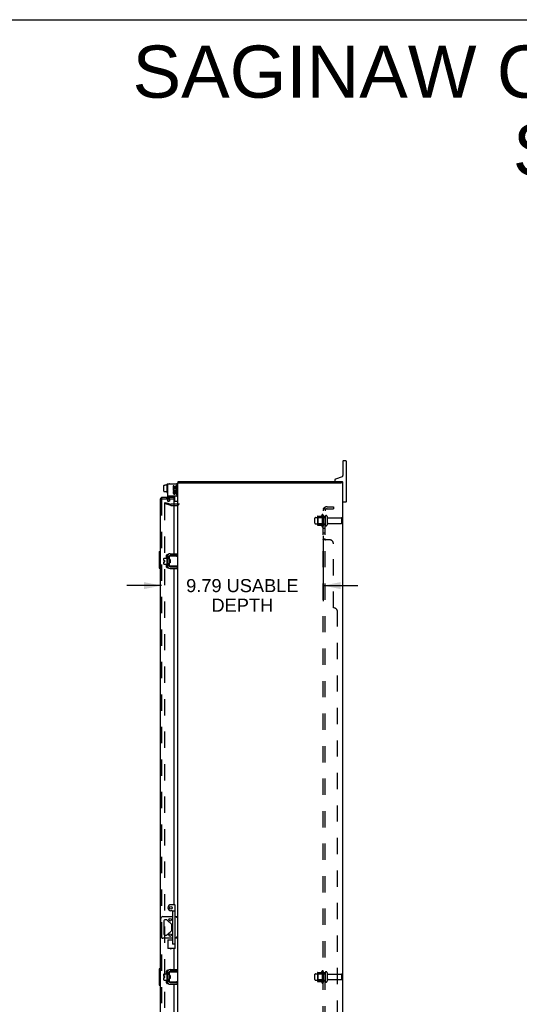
# Model space of a CAD drawing. Header units: inches. Extents: x 0 to 179, y 0 to 116.
# Tile 8 of 9: x 91 to 121, y 56 to 116. Entities that reach past the tile are written whole.
import ezdxf

# ---------------------------------------------------------------- set-up
doc = ezdxf.new("R2010")
doc.units = ezdxf.units.IN
doc.header["$LTSCALE"] = 9.842105
doc.header["$MEASUREMENT"] = 0
doc.linetypes.add('HIDDEN', pattern=[0.2, 0.1, -0.1])
doc.layers.get('0').update_dxf_attribs({"linetype": 'CONTINUOUS'})
for name, color, linetype in [('DEFAULT_2', 8, 'HIDDEN'), ('DIMENSIONS', 7, 'CONTINUOUS'), ('DOOR_ASSEMBLY', 7, 'CONTINUOUS'), ('SUBPANEL', 7, 'CONTINUOUS')]:
    doc.layers.add(name, color=color, linetype=linetype)
doc.styles.get("Standard").update_dxf_attribs({"font": 'arial.ttf'})
doc.dimstyles.new('DIMSTYLE_1', dxfattribs={"dimtxt": 0.789474, "dimasz": 1.052632, "dimexe": 0.09, "dimexo": 0.07, "dimgap": 0.0375, "dimtad": 0, "dimtih": 1, "dimtoh": 1, "dimzin": 4, "dimdsep": 46, "dimtxsty": 'Standard', "dimblk": '_FILLED', "dimblk1": '_FILLED', "dimblk2": '_FILLED', "dimcen": 0.09, "dimadec": 3, "dimazin": 1, "dimtfac": 1, "dimtdec": 3, "dimtofl": 0, "dimtmove": 0, "dimatfit": 3, "dimldrblk": '_FILLED', "dimfxl": 0, "dimtolj": 1, "dimtzin": 4, "dimarcsym": 0})

# ---------------------------------------------------------------- blocks, each defined once
blk = doc.blocks.new('_FILLED')
at = {"color": 0, "linetype": 'ByBlock'}
blk.add_solid([(0, 0), (-1, 0.2), (-1, -0.2)], dxfattribs=at)
blk = doc.blocks.new('*D4')
at = {"layer": 'DIMENSIONS', "color": 2, "linetype": 'Continuous'}
for p, q in [((109.1, 84.536), (109.1, 80.576)), ((99.307, 81.523), (97.202, 81.523)), ((109.1, 81.523), (111.206, 81.523))]:
    blk.add_line(p, q, dxfattribs=at)
at = {"layer": 'DIMENSIONS', "color": 2, "linetype": 'Continuous', "xscale": 1.0526315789, "yscale": 1.0526315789, "zscale": 1.0526315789}
blk.add_blockref('_FILLED', (99.307, 81.523), dxfattribs=at)
at = {"layer": 'DIMENSIONS', "color": 2, "linetype": 'Continuous', "xscale": 1.0526315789, "yscale": 1.0526315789, "zscale": 1.0526315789, "rotation": 180}
blk.add_blockref('_FILLED', (109.1, 81.523), dxfattribs=at)
at = {"layer": 'DIMENSIONS', "color": 2, "linetype": 'Continuous', "insert": (104.204, 81.918), "char_height": 0.78947, "width": 6.79417, "attachment_point": 2, "line_spacing_factor": 0.9}
blk.add_mtext('9.79 USABLE\\PDEPTH', dxfattribs=at)

msp = doc.modelspace()

# ---------------------------------------------------------------- linework, layer by layer
at = {"color": 7, "linetype": 'Continuous'}
for p, q in [((0, 115.7895), (178.9474, 115.7895)), ((110.3004, 89.0545), (110.3004, 88.1945)), ((110.4754, 89.0795), (110.3254, 89.0795)), ((110.5004, 89.0545), (110.5004, 86.6045)), ((99.6229, 87.6573), (99.6229, 87.1703)), ((99.6329, 87.6673), (99.6529, 87.6673)), ((100.2204, 87.6794), (100.2069, 87.6794)), ((100.3004, 87.7545), (100.4127, 87.7545)), ((100.3234, 87.7545), (100.3234, 87.8295)), ((109.8004, 87.9074), (109.8004, 87.8895)), ((110.2411, 88.1099), (109.8398, 87.9638)), ((110.2978, 87.7545), (110.2006, 87.7545)), ((110.2474, 87.7545), (110.2474, 87.8295)), ((99.4479, 87.2388), (99.4479, 87.5941)), ((99.4579, 87.6054), (99.5159, 87.6054)), ((99.4579, 87.2277), (99.5159, 87.2277)), ((99.5159, 87.6054), (99.5159, 87.6218)), ((99.5159, 87.6218), (99.6229, 87.6218)), ((99.5159, 87.2123), (99.5159, 87.2277)), ((99.5159, 87.2123), (99.6229, 87.2123)), ((99.6329, 87.1603), (99.6529, 87.1603)), ((100.1129, 86.6269), (100.1129, 86.942)), ((100.2604, 86.6169), (100.1229, 86.6169)), ((110.4754, 86.5795), (110.3254, 86.5795)), ((99.4479, 83.0385), (99.4479, 83.1745)), ((99.4479, 83.0385), (99.5159, 83.0385)), ((99.4479, 82.8245), (99.4479, 82.9705)), ((99.4479, 82.9705), (99.5159, 82.9705)), ((99.4579, 83.1845), (99.6229, 83.1845)), ((99.5159, 82.9705), (99.5159, 83.0385)), ((99.6229, 83.248), (99.6229, 82.761)), ((99.6329, 83.258), (99.6529, 83.258)), ((99.6629, 83.3182), (99.6659, 83.3182)), ((99.7669, 83.287), (99.7669, 82.722)), ((99.7709, 83.1218), (99.7709, 83.307)), ((99.7709, 82.702), (99.7709, 82.8871)), ((99.7809, 83.317), (100.3004, 83.317)), ((99.8309, 83.097), (99.7809, 83.097)), ((99.8309, 82.9119), (99.7809, 82.9119)), ((99.7971, 82.9119), (99.7971, 83.097)), ((99.7984, 83.0248), (99.7971, 83.0368)), ((99.8072, 82.9119), (99.8129, 82.9216)), ((99.8115, 82.9239), (99.8185, 82.9119)), ((99.8239, 83.0278), (99.8225, 83.0489)), ((99.8266, 82.9846), (99.8239, 83.0278)), ((99.828, 82.9634), (99.8266, 82.9846)), ((100.2669, 83.347), (99.8269, 83.347)), ((99.8309, 83.097), (99.8309, 82.9119)), ((100.2669, 83.347), (100.2669, 83.451)), ((99.4579, 82.8145), (99.6229, 82.8145)), ((99.6329, 82.751), (99.6529, 82.751)), ((99.6629, 82.6908), (99.6659, 82.6908)), ((100.3004, 82.692), (99.7809, 82.692)), ((99.8269, 82.662), (100.2669, 82.662)), ((100.2276, 82.6994), (100.2204, 82.702)), ((100.2669, 82.662), (100.2669, 82.558)), ((99.389, 61.4855), (99.9899, 61.4855)), ((100.1299, 61.4855), (100.3004, 61.4855)), ((100.219, 61.4354), (100.2066, 61.4255)), ((99.264, 60.2985), (99.264, 61.3605)), ((99.455, 61.232), (99.455, 60.427)), ((99.6166, 61.2945), (99.5175, 61.2945)), ((99.9266, 61.0103), (99.6608, 61.2762)), ((99.945, 60.6929), (99.945, 60.9661)), ((99.5175, 60.3645), (99.6166, 60.3645)), ((99.6608, 60.3828), (99.9266, 60.6487)), ((99.9899, 60.1735), (99.389, 60.1735)), ((100.3004, 60.1735), (100.1299, 60.1735)), ((99.4479, 57.8635), (99.4479, 57.9995)), ((99.4479, 57.8635), (99.5159, 57.8635)), ((99.4579, 58.0095), (99.6229, 58.0095)), ((99.5159, 57.7955), (99.5159, 57.8635)), ((99.6229, 58.073), (99.6229, 57.586)), ((99.6329, 58.083), (99.6529, 58.083)), ((99.6629, 58.1432), (99.6659, 58.1432)), ((99.7669, 58.112), (99.7669, 57.547)), ((99.7709, 57.9468), (99.7709, 58.132)), ((99.7809, 58.142), (100.3004, 58.142)), ((99.8309, 57.922), (99.7809, 57.922)), ((99.7971, 57.7369), (99.7971, 57.922)), ((99.7984, 57.8498), (99.7971, 57.8618)), ((99.8239, 57.8528), (99.8225, 57.8739)), ((99.8266, 57.8096), (99.8239, 57.8528)), ((100.2669, 58.172), (99.8269, 58.172)), ((99.8309, 57.922), (99.8309, 57.7369)), ((100.2669, 58.172), (100.2669, 58.276)), ((99.4479, 57.6495), (99.4479, 57.7955)), ((99.4479, 57.7955), (99.5159, 57.7955)), ((99.4579, 57.6395), (99.6229, 57.6395)), ((99.6329, 57.576), (99.6529, 57.576)), ((99.6629, 57.5158), (99.6659, 57.5158)), ((99.7709, 57.527), (99.7709, 57.7121)), ((99.8309, 57.7369), (99.7809, 57.7369)), ((100.3004, 57.517), (99.7809, 57.517)), ((99.8072, 57.7369), (99.8129, 57.7466)), ((99.8115, 57.7489), (99.8185, 57.7369)), ((99.828, 57.7884), (99.8266, 57.8096)), ((99.8269, 57.487), (100.2669, 57.487)), ((100.2276, 57.5244), (100.2204, 57.527)), ((100.2669, 57.487), (100.2669, 57.383))]:
    msp.add_line(p, q, dxfattribs=at)
at = {"color": 3, "linetype": 'Continuous'}
for p, q in [((99.6629, 87.6794), (99.6629, 86.942)), ((99.6629, 87.6794), (100.2069, 87.6794)), ((100.3004, 27.9045), (100.3004, 87.7545)), ((100.3004, 87.7545), (100.3004, 87.7545)), ((100.3234, 87.8295), (110.2474, 87.8295)), ((100.4127, 87.7545), (110.1905, 87.7545)), ((110.2978, 87.7545), (110.3004, 87.7545)), ((110.3004, 27.9045), (110.3004, 87.7545)), ((100.0155, 87.5677), (100.0155, 87.3977)), ((100.0619, 87.5677), (100.0155, 87.5677)), ((100.0155, 87.3977), (100.2086, 87.3977)), ((100.0155, 87.2275), (100.0155, 87.1269)), ((100.0619, 87.2275), (100.0155, 87.2275)), ((100.0676, 87.3712), (100.025, 87.3896)), ((100.0619, 87.4441), (100.0619, 87.5677)), ((100.1083, 87.4441), (100.0619, 87.4441)), ((100.0619, 87.1269), (100.0619, 87.2275)), ((100.1083, 87.5445), (100.1083, 87.4441)), ((100.153, 87.5445), (100.1083, 87.5445)), ((100.1083, 87.1579), (100.1083, 87.1269)), ((100.153, 87.4441), (100.153, 87.5445)), ((100.2011, 87.4441), (100.153, 87.4441)), ((100.153, 87.1118), (100.153, 87.1627)), ((100.2086, 87.3977), (100.1884, 87.3835)), ((100.2011, 87.5677), (100.2011, 87.4441)), ((100.2475, 87.5677), (100.2011, 87.5677)), ((100.2011, 87.1579), (100.2011, 87.0573)), ((100.2011, 87.0573), (100.2475, 87.0573)), ((100.234, 87.3977), (100.2475, 87.3977)), ((100.2475, 87.3977), (100.2475, 87.5677)), ((100.2475, 87.0573), (100.2475, 87.1579)), ((100.2669, 87.002), (100.2669, 87.6194)), ((100.2069, 86.942), (99.6629, 86.942)), ((100.2584, 86.4545), (100.0574, 86.4545)), ((99.6629, 83.3182), (99.6629, 82.6908)), ((99.8269, 83.451), (100.2669, 83.451)), ((99.8269, 82.558), (100.2669, 82.558)), ((99.6629, 58.1432), (99.6629, 57.5158)), ((99.8269, 58.276), (100.2669, 58.276)), ((99.8269, 57.383), (100.2669, 57.383))]:
    msp.add_line(p, q, dxfattribs=at)
at = {"color": 7, "linetype": 'Continuous'}
for points in [[(99.7709, 83.1218), (99.7709, 83.12), (99.771, 83.1183), (99.7711, 83.1167), (99.7713, 83.1151), (99.7715, 83.1137), (99.7718, 83.1122), (99.772, 83.1109), (99.7723, 83.1096), (99.7727, 83.1084), (99.773, 83.1072), (99.7734, 83.1061), (99.7738, 83.105), (99.7742, 83.1039), (99.7747, 83.1029), (99.7751, 83.102), (99.7756, 83.1011), (99.7762, 83.1003), (99.7767, 83.0995), (99.7773, 83.0988), (99.7779, 83.0982), (99.7786, 83.0977), (99.7793, 83.0973), (99.78, 83.0971), (99.7809, 83.097)], [(99.7809, 82.9119), (99.7801, 82.9118), (99.7793, 82.9116), (99.7786, 82.9112), (99.778, 82.9107), (99.7774, 82.9102), (99.7768, 82.9095), (99.7762, 82.9088), (99.7757, 82.908), (99.7752, 82.9071), (99.7748, 82.9062), (99.7743, 82.9052), (99.7739, 82.9042), (99.7735, 82.9031), (99.7731, 82.902), (99.7727, 82.9008), (99.7724, 82.8995), (99.7721, 82.8982), (99.7718, 82.8969), (99.7715, 82.8954), (99.7713, 82.8939), (99.7711, 82.8923), (99.771, 82.8907), (99.7709, 82.8889), (99.7709, 82.8871)], [(99.8023, 82.9846), (99.8007, 83.0006), (99.7984, 83.0248)], [(99.8115, 82.9239), (99.811, 82.9249), (99.8102, 82.9272), (99.8094, 82.9302), (99.8086, 82.9339), (99.8079, 82.9384), (99.8071, 82.9435), (99.8063, 82.9492), (99.8055, 82.9554), (99.8047, 82.9621), (99.8039, 82.9693), (99.8031, 82.9768), (99.8023, 82.9846)], [(99.8225, 83.0489), (99.8218, 83.0591), (99.821, 83.0688), (99.8203, 83.078), (99.8197, 83.0866), (99.819, 83.0944), (99.8187, 83.097)], [(99.8309, 82.9248), (99.8308, 82.9256), (99.8301, 82.9343), (99.8294, 82.9436), (99.8287, 82.9533), (99.828, 82.9634)], [(100.2204, 83.307), (100.2276, 83.3095), (100.2309, 83.3106), (100.2341, 83.3117), (100.2372, 83.3127), (100.2401, 83.3135), (100.2429, 83.3143), (100.2455, 83.315), (100.2481, 83.3156), (100.2505, 83.3161), (100.2528, 83.3165), (100.255, 83.3167), (100.2571, 83.3169), (100.2591, 83.317)], [(99.7709, 82.7417), (99.7694, 82.743), (99.768, 82.7446), (99.7669, 82.7462)], [(100.2591, 82.692), (100.2571, 82.692), (100.255, 82.6922), (100.2528, 82.6925), (100.2505, 82.6928), (100.2481, 82.6933), (100.2455, 82.6939), (100.2429, 82.6946), (100.2401, 82.6954), (100.2372, 82.6962), (100.2341, 82.6972), (100.2309, 82.6983), (100.2276, 82.6994)], [(100.2941, 61.4855), (100.2906, 61.485), (100.2868, 61.4836), (100.2824, 61.4815), (100.2776, 61.4788), (100.2725, 61.4756), (100.2672, 61.4721), (100.2616, 61.4681), (100.2558, 61.464), (100.2499, 61.4595), (100.2439, 61.4549), (100.2377, 61.4502), (100.2315, 61.4453), (100.2253, 61.4404), (100.219, 61.4354)], [(100.2253, 60.2186), (100.2128, 60.2285), (100.2066, 60.2335)], [(100.2941, 60.1735), (100.2907, 60.1741), (100.2868, 60.1754), (100.2824, 60.1774), (100.2776, 60.1801), (100.2725, 60.1833), (100.2672, 60.1869), (100.2616, 60.1908), (100.2558, 60.195), (100.2499, 60.1994), (100.2439, 60.204), (100.2377, 60.2088), (100.2315, 60.2136), (100.2253, 60.2186)], [(99.7709, 57.9468), (99.7709, 57.945), (99.771, 57.9433), (99.7711, 57.9417), (99.7713, 57.9401), (99.7715, 57.9387), (99.7718, 57.9372), (99.772, 57.9359), (99.7723, 57.9346), (99.7727, 57.9334), (99.773, 57.9322), (99.7734, 57.9311), (99.7738, 57.93), (99.7742, 57.9289), (99.7747, 57.9279), (99.7751, 57.927), (99.7756, 57.9261), (99.7762, 57.9253), (99.7767, 57.9245), (99.7773, 57.9238), (99.7779, 57.9232), (99.7786, 57.9227), (99.7793, 57.9223), (99.78, 57.9221), (99.7809, 57.922)], [(99.8023, 57.8096), (99.8007, 57.8256), (99.7984, 57.8498)], [(99.8225, 57.8739), (99.8218, 57.8841), (99.821, 57.8938), (99.8203, 57.903), (99.8197, 57.9116), (99.819, 57.9194), (99.8187, 57.922)], [(100.2204, 58.132), (100.2276, 58.1345), (100.2309, 58.1356), (100.2341, 58.1367), (100.2372, 58.1377), (100.2401, 58.1385), (100.2429, 58.1393), (100.2455, 58.14), (100.2481, 58.1406), (100.2505, 58.1411), (100.2528, 58.1415), (100.255, 58.1417), (100.2571, 58.1419), (100.2591, 58.142)], [(99.7709, 57.5667), (99.7694, 57.568), (99.768, 57.5696), (99.7669, 57.5712)], [(99.7809, 57.7369), (99.7801, 57.7368), (99.7793, 57.7366), (99.7786, 57.7362), (99.778, 57.7357), (99.7774, 57.7352), (99.7768, 57.7345), (99.7762, 57.7338), (99.7757, 57.733), (99.7752, 57.7321), (99.7748, 57.7312), (99.7743, 57.7302), (99.7739, 57.7292), (99.7735, 57.7281), (99.7731, 57.727), (99.7727, 57.7258), (99.7724, 57.7245), (99.7721, 57.7232), (99.7718, 57.7219), (99.7715, 57.7204), (99.7713, 57.7189), (99.7711, 57.7173), (99.771, 57.7157), (99.7709, 57.7139), (99.7709, 57.7121)], [(99.8115, 57.7489), (99.811, 57.7499), (99.8102, 57.7522), (99.8094, 57.7552), (99.8086, 57.7589), (99.8079, 57.7634), (99.8071, 57.7685), (99.8063, 57.7742), (99.8055, 57.7804), (99.8047, 57.7871), (99.8039, 57.7943), (99.8031, 57.8018), (99.8023, 57.8096)], [(99.8309, 57.7498), (99.8308, 57.7506), (99.8301, 57.7593), (99.8294, 57.7686), (99.8287, 57.7783), (99.828, 57.7884)], [(100.2591, 57.517), (100.2571, 57.517), (100.255, 57.5172), (100.2528, 57.5175), (100.2505, 57.5178), (100.2481, 57.5183), (100.2455, 57.5189), (100.2429, 57.5196), (100.2401, 57.5204), (100.2372, 57.5212), (100.2341, 57.5222), (100.2309, 57.5233), (100.2276, 57.5244)]]:
    msp.add_lwpolyline(points, dxfattribs=at)
for centre in [(99.8356, 61.2945), (99.8356, 60.3645)]:
    msp.add_circle(centre, 0.08, dxfattribs=at)
for centre, radius, start, end in [((110.3254, 89.0545), 0.025, 90, 180), ((110.4754, 89.0545), 0.025, 0, 90), ((99.6329, 87.6573), 0.01, 90, 180.000005), ((99.6529, 87.6573), 0.01, 359.999995, 90), ((99.7809, 87.6638), 0.0162, 73.790962, 106.209038), ((100.2204, 87.5994), 0.08, 0, 90), ((109.8604, 87.9074), 0.06, 110, 180), ((109.8604, 87.8895), 0.06, 180, 270), ((110.2104, 88.1945), 0.09, 290, 360), ((110.2104, 87.7395), 0.09, 9.609362, 65.69873), ((99.6329, 87.1703), 0.01, 179.999995, 270), ((99.6529, 87.1703), 0.01, 270, 0.000005), ((100.1229, 86.6269), 0.01, 180, 270), ((100.2604, 86.6569), 0.04, 270, 360), ((110.3254, 86.6045), 0.025, 180, 270), ((110.4754, 86.6045), 0.025, 270, 360), ((99.4579, 83.1745), 0.01, 90, 180), ((99.6329, 83.248), 0.01, 90, 180), ((99.6529, 83.248), 0.01, 0, 90), ((99.7809, 83.2545), 0.0162, 128.109548, 149.75015), ((99.8269, 83.287), 0.06, 90, 180), ((99.7809, 83.307), 0.01, 90, 144.847701), ((99.4579, 82.8245), 0.01, 180, 270), ((99.6329, 82.761), 0.01, 180, 270), ((99.6529, 82.761), 0.01, 270, 360), ((99.7809, 82.7545), 0.0162, 210.24985, 231.890452), ((99.8269, 82.722), 0.06, 180, 270), ((99.7809, 82.702), 0.01, 214.843837, 270), ((99.389, 61.3605), 0.125, 90, 180), ((99.5175, 61.232), 0.0625, 90, 180), ((99.6166, 61.232), 0.0625, 45, 90), ((99.8825, 60.9661), 0.0625, 0, 45), ((99.389, 60.2985), 0.125, 180, 270), ((99.5175, 60.427), 0.0625, 180, 270), ((99.6166, 60.427), 0.0625, 270, 315), ((99.8825, 60.6929), 0.0625, 315, 360), ((99.4579, 57.9995), 0.01, 90, 180), ((99.6329, 58.073), 0.01, 90, 180), ((99.6529, 58.073), 0.01, 0, 90), ((99.7809, 58.0795), 0.0162, 128.109548, 149.75015), ((99.8269, 58.112), 0.06, 90, 180), ((99.7809, 58.132), 0.01, 90, 144.847701), ((99.4579, 57.6495), 0.01, 180, 270), ((99.6329, 57.586), 0.01, 180, 270), ((99.6529, 57.586), 0.01, 270, 360), ((99.7809, 57.5795), 0.0162, 210.24985, 231.890452), ((99.8269, 57.547), 0.06, 180, 270), ((99.7809, 57.527), 0.01, 214.843837, 270)]:
    msp.add_arc(centre, radius, start, end, dxfattribs=at)
at = {"color": 3, "linetype": 'Continuous'}
for centre, radius, start, end in [((100.2069, 87.6194), 0.06, 0, 90), ((100.1315, 87.3435), 0.116, 156.596647, 341.879131), ((100.085, 87.1269), 0.0696, 179.991136, 347.433789), ((100.1315, 87.3435), 0.0696, 156.596647, 35.112175), ((100.0851, 87.1269), 0.0232, 180, 0.048471), ((100.1779, 87.1579), 0.0696, 0, 180), ((100.1783, 87.1543), 0.0267, 83.428547, 161.76278), ((100.1779, 87.1579), 0.0232, 0, 81.229462), ((100.1315, 87.3435), 0.116, 25.737045, 27.853202), ((100.1339, 87.3437), 0.1137, 341.419882, 26.196295), ((100.2069, 87.002), 0.06, 270, 360), ((100.2584, 86.4965), 0.042, 270, 360), ((99.8269, 83.287), 0.164, 90, 180), ((99.8269, 82.722), 0.164, 180, 270), ((99.8269, 58.112), 0.164, 90, 180), ((99.8269, 57.547), 0.164, 180, 270)]:
    msp.add_arc(centre, radius, start, end, dxfattribs=at)
at = {"color": 7, "linetype": 'Continuous'}
for centre, major_axis, ratio, start_param, end_param in [((99.4579, 87.5941), (0, 0.0113), 0.8861604, 0, 1.5707963), ((99.4579, 87.2388), (0, 0.0111), 0.8988338, -4.712389, -3.1415927)]:
    msp.add_ellipse(centre, major_axis=major_axis, ratio=ratio, start_param=start_param, end_param=end_param, dxfattribs=at)
at = {"layer": 'DEFAULT_2', "color": 8, "linetype": 'HIDDEN'}
for p, q in [((99.5071, 86.5588), (99.4877, 86.4863)), ((99.8738, 86.3829), (99.4877, 86.4863)), ((99.4877, 86.4632), (99.4877, 29.1957)), ((99.5071, 86.5588), (99.8932, 86.4553)), ((99.6629, 86.942), (99.6629, 86.725)), ((99.7181, 86.6014), (99.6768, 86.673)), ((99.8082, 86.6534), (99.7181, 86.6014)), ((99.7669, 86.942), (99.7669, 86.725)), ((99.7669, 86.725), (99.8082, 86.6534)), ((100.0574, 86.4545), (99.8997, 86.4545)), ((99.8997, 86.3795), (100.2584, 86.3795)), ((108.6004, 85.297), (108.6004, 85.612)), ((108.6304, 85.642), (109.2254, 85.642)), ((108.6304, 85.267), (109.2254, 85.267)), ((108.7644, 85.7101), (108.7644, 85.1988)), ((108.7844, 85.638), (108.7644, 85.658)), ((108.7844, 85.271), (108.7644, 85.251)), ((108.7749, 85.732), (109.0025, 85.732)), ((108.7844, 85.638), (108.7844, 85.271)), ((109.0804, 85.638), (108.7844, 85.638)), ((109.0804, 85.271), (108.7844, 85.271)), ((109.0304, 85.8103), (109.0304, 85.0986)), ((109.0804, 85.638), (109.1004, 85.658)), ((109.0804, 85.638), (109.0804, 85.271)), ((109.0804, 85.271), (109.1004, 85.251)), ((109.1004, 85.7886), (109.1004, 85.1203)), ((109.2254, 85.712), (109.2254, 85.197)), ((109.3354, 85.712), (109.3354, 85.197)), ((109.3979, 85.6195), (110.1954, 85.6195)), ((109.3979, 85.2895), (110.1954, 85.2895)), ((110.2254, 85.3195), (110.2254, 85.5895)), ((108.7749, 85.177), (109.0025, 85.177)), ((108.6004, 57.672), (108.6004, 57.987)), ((108.6304, 58.017), (109.2254, 58.017)), ((108.7644, 58.0851), (108.7644, 57.5738)), ((108.7844, 58.013), (108.7644, 58.033)), ((108.7749, 58.107), (109.0025, 58.107)), ((109.0804, 58.013), (108.7844, 58.013)), ((108.7844, 58.013), (108.7844, 57.646)), ((109.0304, 58.1853), (109.0304, 57.4736)), ((109.0804, 58.013), (109.1004, 58.033)), ((109.0804, 58.013), (109.0804, 57.646)), ((109.1004, 58.1636), (109.1004, 57.4953)), ((109.2254, 58.087), (109.2254, 57.572)), ((109.3354, 58.087), (109.3354, 57.572)), ((109.3979, 57.9945), (110.1954, 57.9945)), ((110.2254, 57.6945), (110.2254, 57.9645)), ((108.6304, 57.642), (109.2254, 57.642)), ((108.7844, 57.646), (108.7644, 57.626)), ((108.7749, 57.552), (109.0025, 57.552)), ((109.0804, 57.646), (108.7844, 57.646)), ((109.0804, 57.646), (109.1004, 57.626)), ((109.3979, 57.6645), (110.1954, 57.6645))]:
    msp.add_line(p, q, dxfattribs=at)
for points in [[(99.4992, 86.4779), (99.4976, 86.4774), (99.4961, 86.4768), (99.4947, 86.476), (99.4933, 86.475), (99.4921, 86.4739), (99.491, 86.4726), (99.49, 86.4712), (99.4892, 86.4698), (99.4886, 86.4682), (99.4881, 86.4666), (99.4878, 86.4649), (99.4877, 86.4632)], [(99.5022, 86.4782), (99.5009, 86.4781), (99.4992, 86.4779)], [(99.5058, 86.4777), (99.5041, 86.478), (99.5025, 86.4782), (99.5022, 86.4782)]]:
    msp.add_lwpolyline(points, dxfattribs=at)
for centre, radius, start, end in [((99.7669, 86.725), 0.104, 180, 210), ((99.8997, 86.4795), 0.025, 255, 270), ((100.2584, 86.4965), 0.117, 270, 360), ((99.8997, 86.4795), 0.1, 255, 270), ((108.6304, 85.612), 0.03, 90, 180.000005), ((108.6304, 85.297), 0.03, 179.999995, 270), ((108.9056, 85.7101), 0.1412, 174.791949, 180), ((108.7749, 85.722), 0.01, 90, 174.80617), ((108.9838, 85.742), 0.01, 270, 336.032072), ((109.6305, 85.4545), 0.6977, 149.336868, 156.032072), ((109.062, 85.7886), 0.0384, 0, 145.550335), ((109.2804, 85.712), 0.055, 0, 180.000001), ((109.3979, 85.682), 0.0625, 180.000004, 270), ((109.3979, 85.227), 0.0625, 90, 179.999996), ((110.1954, 85.5895), 0.03, 359.999999, 90), ((110.1954, 85.3195), 0.03, 270, 0.000001), ((108.9056, 85.1988), 0.1412, 180, 185.208051), ((108.7749, 85.187), 0.01, 185.19383, 270), ((108.9838, 85.167), 0.01, 23.967928, 90), ((109.6305, 85.4545), 0.6977, 203.967928, 210.663132), ((109.062, 85.1203), 0.0384, 214.449665, 360), ((109.2804, 85.197), 0.055, 179.999999, 360), ((108.6304, 57.987), 0.03, 90, 180.000005), ((108.9056, 58.0851), 0.1412, 174.791949, 180), ((108.7749, 58.097), 0.01, 90, 174.80617), ((108.9838, 58.117), 0.01, 270, 336.032072), ((109.6305, 57.8295), 0.6977, 149.336868, 156.032072), ((109.062, 58.1636), 0.0384, 0, 145.550335), ((109.2804, 58.087), 0.055, 0, 180.000001), ((109.3979, 58.057), 0.0625, 180.000004, 270), ((110.1954, 57.9645), 0.03, 359.999999, 90), ((108.6304, 57.672), 0.03, 179.999995, 270), ((108.9056, 57.5738), 0.1412, 180, 185.208051), ((108.7749, 57.562), 0.01, 185.19383, 270), ((108.9838, 57.542), 0.01, 23.967928, 90), ((109.6305, 57.8295), 0.6977, 203.967928, 210.663132), ((109.062, 57.4953), 0.0384, 214.449665, 360), ((109.2804, 57.572), 0.055, 179.999999, 360), ((109.3979, 57.602), 0.0625, 90, 179.999996), ((110.1954, 57.6945), 0.03, 270, 0.000001)]:
    msp.add_arc(centre, radius, start, end, dxfattribs=at)
at = {"layer": 'DOOR_ASSEMBLY', "color": 3, "linetype": 'Continuous'}
for p, q in [((99.2324, 86.7438), (99.2324, 28.9151)), ((100.0574, 86.8608), (99.3494, 86.8608)), ((100.0574, 86.7858), (100.0574, 83.451)), ((99.6161, 83.1845), (99.6161, 83.3607)), ((99.6661, 83.4107), (99.7194, 83.4107)), ((100.0574, 83.347), (100.0574, 83.317)), ((99.6161, 82.6482), (99.6161, 82.8145)), ((99.7194, 82.5982), (99.6661, 82.5982)), ((100.0574, 82.692), (100.0574, 82.662)), ((100.0574, 82.558), (100.0574, 62.2045)), ((100.0574, 59.542), (100.0574, 58.276)), ((99.6161, 58.0095), (99.6161, 58.1857)), ((99.6661, 58.2357), (99.7194, 58.2357)), ((100.0574, 58.172), (100.0574, 58.142)), ((99.6161, 57.4732), (99.6161, 57.6395)), ((99.7194, 57.4232), (99.6661, 57.4232)), ((100.0574, 57.517), (100.0574, 57.487)), ((100.0574, 57.383), (100.0574, 33.101))]:
    msp.add_line(p, q, dxfattribs=at)
at = {"layer": 'DOOR_ASSEMBLY', "color": 8, "linetype": 'HIDDEN'}
for p, q in [((99.3074, 86.7438), (99.3074, 28.9151)), ((99.3494, 86.7858), (100.0574, 86.7858)), ((99.6161, 86.8608), (99.6161, 86.7858)), ((99.7754, 86.7858), (99.7754, 86.8608))]:
    msp.add_line(p, q, dxfattribs=at)
at = {"layer": 'DOOR_ASSEMBLY', "color": 7, "linetype": 'Continuous'}
for p, q in [((100.0574, 86.8608), (100.0574, 86.7858)), ((99.1724, 83.5646), (99.1724, 82.5946)), ((99.1874, 83.5796), (99.2324, 83.5796)), ((99.219, 83.4796), (99.219, 82.6796)), ((99.1874, 82.5796), (99.2324, 82.5796)), ((100.0999, 62.2045), (99.8799, 62.2045)), ((100.1299, 59.542), (100.1299, 62.1745)), ((99.9599, 61.8295), (99.8799, 61.8295)), ((99.9899, 59.8595), (99.9899, 61.7995)), ((100.0199, 61.8295), (100.0999, 61.8295)), ((99.6924, 60.0795), (99.6924, 59.542)), ((99.6924, 60.0795), (99.9899, 60.0795)), ((100.0118, 59.8295), (100.0999, 59.8295)), ((100.1299, 59.542), (99.6924, 59.542)), ((99.1724, 58.3145), (99.1724, 57.3445)), ((99.1874, 58.3295), (99.2324, 58.3295)), ((99.219, 58.2295), (99.219, 57.4295)), ((99.1874, 57.3295), (99.2324, 57.3295))]:
    msp.add_line(p, q, dxfattribs=at)
for points in [[(99.2174, 83.5158), (99.2178, 83.5101), (99.2182, 83.5042), (99.2186, 83.4982), (99.2188, 83.4921), (99.219, 83.4859), (99.219, 83.4796)], [(99.219, 82.6796), (99.219, 82.6733), (99.2188, 82.6671), (99.2186, 82.6609), (99.2182, 82.6549), (99.2178, 82.6491), (99.2174, 82.6434)], [(99.6924, 60.0795), (99.6925, 60.0793), (99.6932, 60.0786), (99.6943, 60.0775), (99.7137, 60.0582)], [(99.7137, 60.0582), (99.7178, 60.0539), (99.7224, 60.0495)], [(99.9599, 59.8595), (99.9664, 59.8528), (99.973, 59.8469), (99.9796, 59.8416), (99.9862, 59.8372), (99.9928, 59.8338), (99.9993, 59.8313), (100.0057, 59.8299), (100.0118, 59.8295)], [(99.6924, 59.542), (99.6926, 59.5421), (99.6932, 59.5428), (99.6943, 59.5439), (99.7137, 59.5633)], [(99.7137, 59.5633), (99.7179, 59.5674), (99.7224, 59.572)], [(100.1086, 59.5633), (100.1044, 59.5675), (100.0999, 59.572)], [(100.1299, 59.542), (100.1297, 59.5422), (100.129, 59.5428), (100.1279, 59.5439), (100.1086, 59.5633)], [(99.2174, 58.2656), (99.2178, 58.2599), (99.2182, 58.2541), (99.2186, 58.2481), (99.2188, 58.242), (99.219, 58.2358), (99.219, 58.2295)], [(99.219, 57.4295), (99.219, 57.4232), (99.2188, 57.4169), (99.2186, 57.4108), (99.2182, 57.4048), (99.2178, 57.399), (99.2174, 57.3933)]]:
    msp.add_lwpolyline(points, dxfattribs=at)
for radius in [0.085, 0.08]:
    msp.add_circle((99.8799, 62.017), radius, dxfattribs=at)
at = {"layer": 'DOOR_ASSEMBLY', "color": 3, "linetype": 'Continuous'}
for centre, radius, start, end in [((99.3494, 86.7438), 0.117, 90, 180), ((99.6661, 83.3607), 0.05, 90, 180), ((99.6661, 82.6482), 0.05, 180, 270), ((99.8799, 59.642), 0.109, 246.562487, 293.437513), ((99.6661, 58.1857), 0.05, 90, 180), ((99.6661, 57.4732), 0.05, 180, 270)]:
    msp.add_arc(centre, radius, start, end, dxfattribs=at)
at = {"layer": 'DOOR_ASSEMBLY', "color": 8, "linetype": 'HIDDEN'}
msp.add_arc((99.3494, 86.7438), 0.042, 90, 180, dxfattribs=at)
at = {"layer": 'DOOR_ASSEMBLY', "color": 7, "linetype": 'Continuous'}
for centre, radius, start, end in [((99.1874, 83.5646), 0.015, 90, 180), ((99.2174, 83.5646), 0.015, 0, 90), ((99.1874, 82.5946), 0.015, 180, 270), ((99.2174, 82.5946), 0.015, 270, 360), ((99.8799, 62.017), 0.1875, 90, 270), ((100.0999, 62.1745), 0.03, 0, 90), ((99.9599, 61.7995), 0.03, 359.998717, 89.993355), ((100.0199, 61.7995), 0.03, 90, 180), ((100.0999, 61.7995), 0.03, 0, 90), ((100.0199, 59.8595), 0.03, 180, 270), ((100.0999, 59.8595), 0.03, 270, 360), ((99.1874, 58.3145), 0.015, 90, 180), ((99.2174, 58.3145), 0.015, 0, 90), ((99.1874, 57.3445), 0.015, 180, 270), ((99.2174, 57.3445), 0.015, 270, 360)]:
    msp.add_arc(centre, radius, start, end, dxfattribs=at)
at = {"layer": 'SUBPANEL', "color": 8, "linetype": 'HIDDEN'}
for p, q in [((109.1004, 29.4857), (109.1004, 86.1732)), ((109.2254, 86.1732), (109.1004, 86.1732)), ((109.1543, 86.2117), (109.2509, 86.1323)), ((109.1791, 86.1707), (109.1805, 86.1704)), ((109.1805, 86.1704), (109.1819, 86.17)), ((109.1819, 86.17), (109.1834, 86.1696)), ((109.1834, 86.1696), (109.1848, 86.1692)), ((109.1848, 86.1692), (109.1863, 86.1688)), ((109.1863, 86.1688), (109.1878, 86.1683)), ((109.1878, 86.1683), (109.1894, 86.1679)), ((109.1894, 86.1679), (109.1909, 86.1674)), ((109.1909, 86.1674), (109.1925, 86.1668)), ((109.1925, 86.1668), (109.1942, 86.1663)), ((109.2258, 86.1529), (109.2252, 86.1534)), ((109.2254, 29.4857), (109.2254, 86.1732)), ((109.3374, 86.2982), (109.7254, 86.2982)), ((109.3374, 86.1732), (109.7254, 86.1732)), ((109.7254, 86.2982), (109.7254, 86.1732)), ((109.2254, 85.7045), (109.1004, 85.7045)), ((109.2254, 85.2045), (109.1004, 85.2045)), ((109.2254, 84.9762), (109.1004, 84.9762)), ((109.2254, 84.6952), (109.1004, 84.6952)), ((109.1004, 84.3322), (109.1004, 84.3336)), ((109.2254, 84.3336), (109.1004, 84.3336)), ((109.1013, 84.3291), (109.1007, 84.3307)), ((109.1055, 84.3237), (109.1037, 84.3255)), ((109.1543, 84.2982), (109.1523, 84.2998)), ((109.4754, 84.2982), (109.1543, 84.2982)), ((109.2511, 84.3049), (109.2506, 84.3064)), ((109.7254, 80.1732), (109.7254, 84.0482)), ((109.9754, 35.7357), (109.9754, 79.9232)), ((109.2254, 58.0795), (109.1004, 58.0795)), ((109.2254, 57.5795), (109.1004, 57.5795))]:
    msp.add_line(p, q, dxfattribs=at)
for points in [[(109.123, 86.1934), (109.1196, 86.1919), (109.1164, 86.1904), (109.1134, 86.1889), (109.1106, 86.1873), (109.1079, 86.1855), (109.1055, 86.1836), (109.1037, 86.1817), (109.1023, 86.1798), (109.1013, 86.178), (109.1007, 86.1763), (109.1004, 86.1747), (109.1004, 86.1732)], [(109.1543, 86.2117), (109.1523, 86.2096), (109.15, 86.2075), (109.1472, 86.2055), (109.1442, 86.2035), (109.1409, 86.2016), (109.1374, 86.1999), (109.1338, 86.1982), (109.1301, 86.1965), (109.123, 86.1934)], [(109.1686, 86.1732), (109.168, 86.1732), (109.1675, 86.1732), (109.167, 86.1732), (109.1666, 86.1732), (109.1662, 86.1733), (109.1659, 86.1733), (109.1657, 86.1733), (109.1656, 86.1733)], [(109.1656, 86.1733), (109.1656, 86.1733), (109.1656, 86.1733), (109.1657, 86.1733), (109.1659, 86.1733), (109.1662, 86.1732), (109.1666, 86.1732), (109.167, 86.1731), (109.1674, 86.1731), (109.1679, 86.173), (109.1685, 86.1729), (109.169, 86.1728), (109.1696, 86.1727), (109.1702, 86.1726), (109.1708, 86.1725), (109.1713, 86.1724), (109.172, 86.1723), (109.1726, 86.1722), (109.1732, 86.1721), (109.1738, 86.1719), (109.1744, 86.1718), (109.1751, 86.1717), (109.1757, 86.1715), (109.1764, 86.1714), (109.1771, 86.1712), (109.1777, 86.1711), (109.1784, 86.1709), (109.1791, 86.1707)], [(109.1942, 86.1663), (109.1958, 86.1657), (109.1967, 86.1654), (109.1975, 86.1651), (109.1984, 86.1648), (109.1993, 86.1645), (109.2002, 86.1641), (109.2012, 86.1638), (109.2021, 86.1634), (109.2031, 86.1631), (109.204, 86.1627), (109.205, 86.1623), (109.2059, 86.1619), (109.2069, 86.1615), (109.2078, 86.1611), (109.2088, 86.1607), (109.2097, 86.1603), (109.2106, 86.16), (109.2115, 86.1596), (109.2123, 86.1592), (109.2132, 86.1588), (109.214, 86.1584), (109.2148, 86.158), (109.2156, 86.1577), (109.2164, 86.1573), (109.2172, 86.1569), (109.2179, 86.1566), (109.2187, 86.1562), (109.2194, 86.1558), (109.2201, 86.1554), (109.2208, 86.1551), (109.2215, 86.1547), (109.2222, 86.1544), (109.2229, 86.154), (109.2236, 86.1536), (109.2242, 86.1533), (109.2248, 86.1529), (109.2255, 86.1526), (109.2261, 86.1522), (109.2266, 86.1519), (109.2272, 86.1516), (109.2277, 86.1513), (109.2282, 86.151), (109.2286, 86.1507), (109.229, 86.1505), (109.2292, 86.1503), (109.2293, 86.1503)], [(109.2398, 86.1496), (109.2379, 86.1517), (109.2359, 86.1539), (109.234, 86.1561), (109.2321, 86.1585), (109.2303, 86.1609), (109.2288, 86.1633), (109.2275, 86.1655), (109.2265, 86.1677), (109.2259, 86.1697), (109.2255, 86.1715), (109.2254, 86.1732)], [(109.2293, 86.1503), (109.2294, 86.1502), (109.2294, 86.1502), (109.2293, 86.1502), (109.2292, 86.1503), (109.229, 86.1505), (109.2287, 86.1507), (109.2284, 86.1509), (109.228, 86.1512), (109.2276, 86.1515), (109.2272, 86.1518), (109.2268, 86.1522), (109.2263, 86.1525), (109.2258, 86.1529)], [(109.2509, 86.1323), (109.2512, 86.133), (109.2514, 86.1338), (109.2514, 86.1346), (109.2511, 86.1355), (109.2506, 86.1366), (109.25, 86.1378), (109.249, 86.1391), (109.2479, 86.1406), (109.2466, 86.1422), (109.2451, 86.1439), (109.2435, 86.1457), (109.2398, 86.1496)], [(109.1134, 84.3183), (109.1106, 84.3199), (109.1079, 84.3218), (109.1055, 84.3237), (109.1037, 84.3255), (109.1023, 84.3273), (109.1013, 84.3291), (109.1007, 84.3307), (109.1004, 84.3322), (109.1004, 84.3336)], [(109.1196, 84.3152), (109.1164, 84.3168), (109.1134, 84.3183), (109.1106, 84.3199)], [(109.1338, 84.3091), (109.1265, 84.3122), (109.123, 84.3137), (109.1196, 84.3152)], [(109.15, 84.3013), (109.1472, 84.3029), (109.1442, 84.3045), (109.1409, 84.3061), (109.1374, 84.3076), (109.1338, 84.3091)], [(109.1543, 84.2982), (109.1523, 84.2998), (109.15, 84.3013), (109.1472, 84.3029), (109.1442, 84.3045), (109.1409, 84.3061)], [(109.2359, 84.3206), (109.234, 84.322), (109.2321, 84.3234), (109.2303, 84.3248), (109.2288, 84.3263), (109.2275, 84.3278), (109.2265, 84.3293), (109.2259, 84.3307), (109.2255, 84.3322), (109.2254, 84.3336)], [(109.234, 84.322), (109.2321, 84.3234), (109.2303, 84.3248), (109.2288, 84.3263), (109.2275, 84.3278), (109.2265, 84.3293), (109.2259, 84.3307), (109.2255, 84.3322), (109.2254, 84.3336)], [(109.25, 84.308), (109.249, 84.3095), (109.2479, 84.311), (109.2466, 84.3125), (109.2451, 84.3139), (109.2435, 84.3153), (109.2417, 84.3166), (109.2398, 84.3179), (109.2359, 84.3206)], [(109.2509, 84.2982), (109.2512, 84.3), (109.2514, 84.3017), (109.2514, 84.3033), (109.2511, 84.3049), (109.2506, 84.3064), (109.25, 84.308), (109.249, 84.3095), (109.2479, 84.311), (109.2466, 84.3125), (109.2451, 84.3139), (109.2435, 84.3153), (109.2417, 84.3166)], [(109.2512, 84.3), (109.2514, 84.3017), (109.2514, 84.3033)]]:
    msp.add_lwpolyline(points, dxfattribs=at)
for centre, radius, start, end in [((109.3374, 86.0612), 0.237, 90, 180), ((109.3374, 86.0612), 0.112, 90, 180), ((109.4754, 84.0482), 0.25, 0, 90), ((109.7254, 79.9232), 0.25, 0, 90)]:
    msp.add_arc(centre, radius, start, end, dxfattribs=at)

# ---------------------------------------------------------------- texts
at = {"layer": 'DIMENSIONS', "color": 2, "linetype": 'Continuous', "insert": (137.5064, 114.2248), "char_height": 3.157895, "width": 79.757386, "attachment_point": 2, "line_spacing_factor": 0.9}
msp.add_mtext('SAGINAW CONTROL & ENGINEERING\\PSCE-60H3610LP', dxfattribs=at)

# ---------------------------------------------------------------- dimensions: what is measured, and where the dimension line sits
at = {"layer": 'DIMENSIONS', "color": 2, "linetype": 'Continuous'}
dim = msp.add_linear_dim(base=(109.1004, 81.5231), p1=(99.3074, 86.7858), p2=(109.1004, 84.6058), text='<> USABLE\\PDEPTH', dimstyle='DIMSTYLE_1', dxfattribs=at)
dim.commit()
dim.dimension.update_dxf_attribs({"geometry": '*D4', "text_midpoint": (104.2039, 80.931), "dimtype": 160})

doc.saveas('drawing.dxf')
